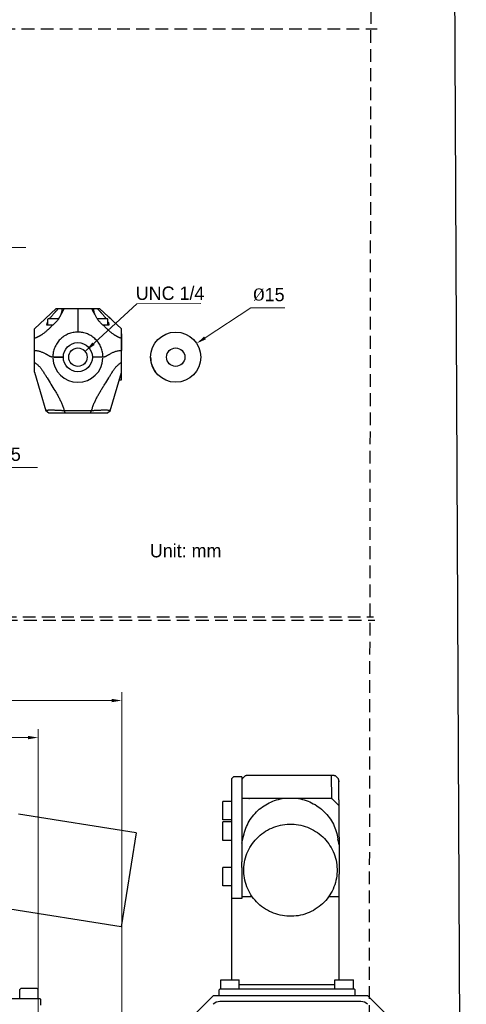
# Model space of a CAD drawing. Header units: millimetres. Extents: x 2329 to 5782, y 1296 to 2780.
# Tile 70 of 123: x 3906 to 4040, y 1722 to 2016. Entities that reach past the tile are written whole.
import ezdxf

# ---------------------------------------------------------------- set-up
doc = ezdxf.new("R2010")
doc.units = ezdxf.units.MM
doc.header["$LTSCALE"] = 0.3
doc.linetypes.add('DASHED', pattern=[19.05, 12.7, -6.35])
doc.layers.add('00-轮廓线', color=7, linetype='Continuous', lineweight=30)
for name, color, linetype in [('00_COMPONENTS', 7, 'Continuous'), ('03_ALL_AXES', 7, 'Continuous'), ('10_ALL_CHAMFER', 7, 'Continuous'), ('50_ALL_DETAILS', 7, 'Continuous'), ('51__DRAFT_DIMS', 7, 'Continuous')]:
    doc.layers.add(name, color=color, linetype=linetype)
doc.styles.add('尺寸值样式', font='兰亭黑 GBK.TTF', dxfattribs={"height": 4})
doc.dimstyles.new('1直线标注', dxfattribs={"dimtxt": 4, "dimasz": 3, "dimexe": 2.5, "dimexo": 0, "dimtad": 1, "dimdec": 1, "dimdsep": 46, "dimtxsty": '尺寸值样式', "dimcen": 0, "dimclrd": 8, "dimclre": 8, "dimclrt": 7, "dimadec": 0, "dimazin": 0, "dimtp": 0.001, "dimtm": 0.001, "dimtfac": 1, "dimtdec": 1, "dimtmove": 0, "dimatfit": 0, "dimldrblk": '_FILLED', "dimfxl": 1, "dimtolj": 1, "dimlwd": 15, "dimlwe": 15, "dimarcsym": 0})
doc.dimstyles.new('ZA', dxfattribs={"dimscale": 0, "dimtxt": 3, "dimasz": 3, "dimexe": 2.5, "dimexo": 0, "dimtad": 1, "dimtoh": 1, "dimdec": 3, "dimlfac": 0.666667, "dimdsep": 46, "dimtxsty": '尺寸值样式', "dimblk": '_FILLED', "dimcen": 0, "dimclrd": 8, "dimclre": 8, "dimclrt": 7, "dimadec": 0, "dimazin": 0, "dimtp": 0.001, "dimtm": 0.001, "dimtfac": 1, "dimtdec": 3, "dimtmove": 0, "dimatfit": 0, "dimldrblk": '_FILLED', "dimfxl": 1, "dimtolj": 1, "dimlwd": 15, "dimlwe": 15, "dimarcsym": 0})
doc.dimstyles.new('ZB', dxfattribs={"dimtxt": 3, "dimasz": 3, "dimexe": 2.5, "dimexo": 0, "dimtad": 1, "dimtoh": 1, "dimdec": 3, "dimdsep": 46, "dimtxsty": '尺寸值样式', "dimblk": '_FILLED', "dimcen": 0, "dimclrd": 8, "dimclre": 8, "dimclrt": 7, "dimadec": 0, "dimazin": 0, "dimtp": 0.001, "dimtm": 0.001, "dimtfac": 1, "dimtdec": 3, "dimtofl": 0, "dimtmove": 0, "dimatfit": 0, "dimldrblk": '_FILLED', "dimfxl": 1, "dimtolj": 1, "dimlwd": 15, "dimlwe": 15, "dimarcsym": 0})

# ---------------------------------------------------------------- blocks, each defined once
blk = doc.blocks.new('_FILLED')
at = {"color": 0, "linetype": 'ByBlock'}
blk.add_solid([(0, 0), (-1, 0.167), (-1, -0.167)], dxfattribs=at)
blk = doc.blocks.new('*D260')
at = {"layer": '51__DRAFT_DIMS', "color": 8, "lineweight": 15}
for p in [(3874.23, 1921.17), (3908.13, 1947.75)]:
    blk.add_line(p, (3885.16, 1947.75), dxfattribs=at)
at = {"layer": 'Defpoints', "color": 0}
for p in [(3873.09, 1918.4), (3871.95, 1915.62)]:
    blk.add_point(p, dxfattribs=at)
at = {"layer": '51__DRAFT_DIMS', "color": 8, "linetype": 'ByBlock', "lineweight": 15, "xscale": 3, "yscale": 3, "zscale": 3, "rotation": 247.6588604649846}
blk.add_blockref('_FILLED', (3873.09, 1918.4), dxfattribs=at)
at = {"layer": '51__DRAFT_DIMS', "color": 7, "insert": (3885.78, 1953.71), "char_height": 4, "attachment_point": 1, "line_spacing_factor": 0.9, "style": '尺寸值样式'}
blk.add_mtext('\\A1;{2-M3{\\fgdt;x}3}', dxfattribs=at)
blk = doc.blocks.new('*D262')
at = {"layer": '51__DRAFT_DIMS', "color": 8, "lineweight": 15}
for p in [(3961.72, 1920.75), (3985.54, 1929.75)]:
    blk.add_line(p, (3975.4, 1929.75), dxfattribs=at)
at = {"layer": 'Defpoints', "color": 0}
for p in [(3959.21, 1919.1), (3946.67, 1910.86)]:
    blk.add_point(p, dxfattribs=at)
at = {"layer": '51__DRAFT_DIMS', "color": 8, "linetype": 'ByBlock', "lineweight": 15, "xscale": 3, "yscale": 3, "zscale": 3, "rotation": 213.311852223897}
blk.add_blockref('_FILLED', (3959.21, 1919.1), dxfattribs=at)
at = {"layer": '51__DRAFT_DIMS', "color": 7, "insert": (3976.03, 1935.7), "char_height": 4, "attachment_point": 1, "line_spacing_factor": 0.9, "style": '尺寸值样式'}
blk.add_mtext('\\A1;{\\A1;\\fCambria|b0|i0|c0|p0;\\H0.9x;\\C256;Ø\\fFZLanTingHei-R-GBK|b0|i0|c134|p2;\\H1.111111x;\\C7;15}', dxfattribs=at)
blk = doc.blocks.new('*D267')
at = {"layer": '51__DRAFT_DIMS', "color": 8, "lineweight": 15}
for p, q in [((3875.49, 1868.66), (3883.77, 1882.02)), ((3911.67, 1882.02), (3883.77, 1882.02)), ((3872.33, 1863.55), (3873.91, 1866.11)), ((3870.75, 1861), (3869.17, 1858.45))]:
    blk.add_line(p, q, dxfattribs=at)
at = {"layer": 'Defpoints', "color": 0}
for p in [(3873.91, 1866.11), (3872.33, 1863.55)]:
    blk.add_point(p, dxfattribs=at)
at = {"layer": '51__DRAFT_DIMS', "color": 8, "linetype": 'ByBlock', "lineweight": 15, "xscale": 3, "yscale": 3, "zscale": 3}
for p, rotation in [((3873.91, 1866.11), 238.2200662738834), ((3872.33, 1863.55), 58.22006627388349)]:
    blk.add_blockref('_FILLED', p, dxfattribs=dict(at, rotation=rotation))
at = {"layer": '51__DRAFT_DIMS', "color": 7, "lineweight": 50, "insert": (3884.39, 1887.98), "char_height": 4, "attachment_point": 1, "line_spacing_factor": 0.9, "style": '尺寸值样式'}
blk.add_mtext('\\A1;{\\C256;2-M\\A1;2\\fgdt|b0|i0|c134|p2;x\\fFZLanTingHei-R-GBK|b0|i0|c134|p2;4.5}', dxfattribs=at)
blk = doc.blocks.new('*D268')
at = {"layer": '51__DRAFT_DIMS', "color": 8, "lineweight": 15}
for p, q in [((3825.33, 1713.4), (3825.33, 1814.85)), ((3936.83, 1713.4), (3936.83, 1814.85)), ((3933.83, 1812.35), (3828.33, 1812.35))]:
    blk.add_line(p, q, dxfattribs=at)
at = {"layer": '51__DRAFT_DIMS', "color": 8}
for points in [[(3828.33, 1812.85), (3828.33, 1811.85), (3825.33, 1812.35)], [(3933.83, 1811.85), (3933.83, 1812.85), (3936.83, 1812.35)]]:
    blk.add_solid(points, dxfattribs=at)
at = {"layer": 'Defpoints', "color": 0}
for p in [(3825.33, 1812.35), (3825.33, 1713.4), (3936.83, 1713.4)]:
    blk.add_point(p, dxfattribs=at)
at = {"layer": '51__DRAFT_DIMS', "color": 7, "insert": (3881.01, 1817.29), "char_height": 4, "attachment_point": 2, "style": '尺寸值样式'}
blk.add_mtext('\\A1;{\\A1;111.5}', dxfattribs=at)
blk = doc.blocks.new('*D273')
at = {"layer": '51__DRAFT_DIMS', "color": 8, "lineweight": 15}
for p, q in [((3850.33, 1688.89), (3850.33, 1803.78)), ((3853.33, 1801.28), (3908.83, 1801.28)), ((3911.83, 1688.89), (3911.83, 1803.78))]:
    blk.add_line(p, q, dxfattribs=at)
at = {"layer": '51__DRAFT_DIMS', "color": 8}
for points in [[(3853.33, 1801.78), (3853.33, 1800.78), (3850.33, 1801.28)], [(3908.83, 1800.78), (3908.83, 1801.78), (3911.83, 1801.28)]]:
    blk.add_solid(points, dxfattribs=at)
at = {"layer": 'Defpoints', "color": 0}
for p in [(3911.83, 1801.28), (3850.33, 1688.89), (3911.83, 1688.89)]:
    blk.add_point(p, dxfattribs=at)
at = {"layer": '51__DRAFT_DIMS', "color": 7, "insert": (3885.19, 1806.22), "char_height": 4, "attachment_point": 2, "style": '尺寸值样式'}
blk.add_mtext('\\A1;{\\A1;61.5}', dxfattribs=at)

msp = doc.modelspace()

# ---------------------------------------------------------------- linework, layer by layer
at = {"linetype": 'DASHED'}
for p, q in [((3701.13848, 2012.98375), (4013.13084, 2013.15351)), ((3701.51138, 1837.40785), (4012.11111, 1837.41879)), ((3701.83725, 1836.36623), (4012.43698, 1836.37718))]:
    msp.add_line(p, q, dxfattribs=at)
at = {"lineweight": 30}
for p, q in [((3999.63825, 1783.112), (3999.53025, 1789.94359)), ((3941.11699, 1772.84654), (3905.94279, 1778.41759)), ((3941.11699, 1772.84654), (3936.65896, 1744.69966)), ((3936.65896, 1744.69966), (3901.48476, 1750.27071))]:
    msp.add_line(p, q, dxfattribs=at)
at = {"linetype": 'DASHED'}
msp.add_lwpolyline([(3392.22792, 2740.6785), (4012.40702, 2744.27705), (4010.14051, 1329.65415), (3389.9614, 1326.05559)], close=True, dxfattribs=at)
at = {"layer": '00-轮廓线'}
msp.add_lwpolyline([(2748.71268, 2771.8538), (4032.71305, 2779.57929), (4039.83456, 1296.37358), (2746.31737, 1296.51209)], close=True, dxfattribs=at)
at = {"layer": '00_COMPONENTS', "color": 7}
for p, q in [((3910.69909, 1923.48505), (3917.19896, 1929.51493)), ((3917.19896, 1929.51493), (3930.20017, 1929.51493)), ((3923.69999, 1929.51493), (3923.70016, 1922.48491)), ((3923.69999, 1929.51493), (3923.70004, 1927.94351)), ((3930.20017, 1929.51493), (3936.68967, 1923.49466)), ((3914.89648, 1926.51493), (3914.69648, 1926.31493)), ((3914.69648, 1924.71493), (3914.69648, 1926.31493)), ((3914.89648, 1924.51493), (3914.69648, 1924.71493)), ((3914.89653, 1926.51493), (3917.95985, 1926.51493)), ((3929.43762, 1926.51493), (3932.49643, 1926.51493)), ((3932.49648, 1926.51493), (3932.69648, 1926.31493)), ((3932.49648, 1924.51493), (3932.69648, 1924.71493)), ((3932.69648, 1924.71493), (3932.69648, 1926.31493)), ((3933.50847, 1926.44638), (3933.04658, 1926.87435)), ((3933.93367, 1926.05162), (3933.50847, 1926.44638)), ((3910.69648, 1916.94821), (3910.69648, 1921.99538)), ((3910.69648, 1921.99538), (3910.69935, 1921.99538)), ((3910.69966, 1910.48135), (3910.6993, 1923.48493)), ((3916.11445, 1924.51493), (3914.4522, 1924.51493)), ((3932.94011, 1924.51493), (3931.28853, 1924.51493)), ((3936.68956, 1908.24537), (3936.68956, 1923.49454)), ((3936.69648, 1921.99538), (3936.68956, 1921.99538)), ((3936.69648, 1921.99538), (3936.69648, 1916.94821)), ((3910.69648, 1919.75812), (3910.69942, 1919.75812)), ((3936.69648, 1919.75812), (3936.68956, 1919.75812)), ((3919.35018, 1914.98246), (3916.20017, 1914.98262)), ((3916.50967, 1914.98261), (3916.51499, 1914.98236)), ((3916.51499, 1914.98236), (3919.35018, 1914.98246)), ((3931.20018, 1914.9829), (3928.05018, 1914.98278)), ((3910.69954, 1910.48103), (3910.69966, 1910.48135)), ((3910.69989, 1910.48125), (3914.0874, 1898.98722)), ((3933.31173, 1898.98724), (3936.68883, 1910.44594)), ((3936.04028, 1908.24537), (3936.68956, 1908.24537)), ((3915.04661, 1898.26992), (3914.0874, 1898.98722)), ((3932.35252, 1898.26994), (3915.04661, 1898.26992)), ((3920.01295, 1898.26993), (3919.59431, 1898.96711)), ((3927.38977, 1898.26994), (3927.80856, 1898.96771)), ((3932.35252, 1898.26994), (3933.31173, 1898.98724))]:
    msp.add_line(p, q, dxfattribs=at)
at = {"layer": '00_COMPONENTS', "lineweight": 30}
for p, q in [((3969.75457, 1789.06168), (3970.25457, 1789.56168)), ((3972.75457, 1789.56168), (3970.25457, 1789.56168)), ((3972.75457, 1789.56133), (3972.75457, 1764.14855)), ((3972.87085, 1789.01577), (3973.57182, 1789.70811)), ((3973.57182, 1789.70811), (3973.57158, 1789.70787)), ((3974.80547, 1789.93941), (3974.80115, 1789.94283)), ((3979.87921, 1789.94485), (3978.81895, 1789.94481)), ((3997.40585, 1789.94485), (3979.87921, 1789.94485)), ((4000.83755, 1789.70789), (4000.7966, 1789.74437)), ((4000.83732, 1789.70811), (4001.53829, 1789.01577)), ((4000.83756, 1789.70787), (4000.83732, 1789.70811)), ((3969.75457, 1728.88352), (3969.75457, 1789.06139)), ((4001.70378, 1788.37762), (4001.68595, 1788.68956)), ((4001.75768, 1782.72062), (4001.70143, 1788.35226)), ((4001.70457, 1788.34982), (4001.70348, 1788.37761)), ((4001.70457, 1788.34982), (4001.70457, 1788.03817)), ((3969.75457, 1782.21582), (3967.05457, 1782.21582)), ((3967.05457, 1776.71582), (3967.05457, 1782.21582)), ((3972.75457, 1783.12153), (3985.39866, 1783.12153)), ((3989.11048, 1783.12153), (3999.3418, 1783.12153)), ((4001.76049, 1781.02634), (3999.64954, 1783.11131)), ((4001.75768, 1782.72062), (4001.79457, 1760.49691)), ((3969.75457, 1776.71582), (3967.05457, 1776.71582)), ((3969.75457, 1776.04644), (3967.05457, 1776.04644)), ((3967.05457, 1770.54644), (3967.05457, 1776.04644)), ((3969.75457, 1770.54644), (3967.05457, 1770.54644)), ((3972.75466, 1762.4043), (3972.75466, 1764.14855)), ((3969.75457, 1762.46206), (3967.05457, 1762.46206)), ((3967.05457, 1756.96206), (3967.05457, 1762.46206)), ((3972.75457, 1762.4043), (3972.75457, 1753.20452)), ((4001.79457, 1728.88352), (4001.79457, 1760.49691)), ((3969.75457, 1756.96206), (3967.05457, 1756.96206)), ((3972.75457, 1753.20452), (3969.75457, 1753.20452)), ((3975.84377, 1753.70521), (3972.75457, 1753.70521)), ((4001.79457, 1753.70521), (3998.66533, 1753.70521)), ((3966.45457, 1728.88352), (3971.95457, 1728.88352)), ((3966.45457, 1726.18352), (3966.45457, 1728.88352)), ((3971.95457, 1726.18352), (3971.95457, 1728.88352)), ((4000.55457, 1728.88352), (4006.05457, 1728.88352)), ((4000.55457, 1726.18352), (4000.55457, 1728.88352)), ((4006.05457, 1726.18352), (4006.05457, 1728.88352)), ((3906.59593, 1726.31811), (3906.29593, 1726.01811)), ((3906.29593, 1723.31811), (3906.29593, 1726.01811)), ((3911.49593, 1726.31811), (3906.59593, 1726.31811)), ((3911.49593, 1726.31811), (3911.79593, 1726.01811)), ((3911.79593, 1723.31811), (3911.79593, 1726.01811)), ((3966.20457, 1726.18352), (3965.90457, 1725.88352)), ((3965.90457, 1724.18352), (3965.90457, 1725.88352)), ((3966.20457, 1726.18352), (4006.30457, 1726.18352)), ((3971.95457, 1727.43352), (4000.55457, 1727.43352)), ((4006.30457, 1726.18352), (4006.60457, 1725.88352)), ((4006.60457, 1724.18352), (4006.60457, 1725.88352)), ((3835.78852, 1723.31811), (3912.30334, 1723.31811)), ((3912.60334, 1723.01811), (3912.30334, 1723.31811)), ((3912.60334, 1721.31811), (3912.60334, 1723.01811)), ((3958.25457, 1718.18352), (3964.25457, 1724.18352)), ((3964.25457, 1724.18352), (4010.25457, 1724.18352)), ((4008.33741, 1722.38352), (3966.17173, 1722.38352)), ((4010.25457, 1724.18352), (4016.25457, 1718.18352))]:
    msp.add_line(p, q, dxfattribs=at)
at = {"layer": '00_COMPONENTS', "color": 7}
for points in [[(3913.2378, 1925.84019), (3913.22311, 1925.82657), (3913.19622, 1925.80161)], [(3914.14028, 1926.67764), (3914.00169, 1926.54926), (3913.97868, 1926.52794), (3913.26983, 1925.86992)], [(3933.023, 1926.89622), (3932.99933, 1926.91817), (3932.97604, 1926.93977), (3932.95327, 1926.96089), (3932.91025, 1927.0008)]]:
    msp.add_lwpolyline(points, dxfattribs=at)
at = {"layer": '00_COMPONENTS', "lineweight": 30}
for points in [[(3973.72153, 1789.81254), (3973.6671, 1789.78286), (3973.61394, 1789.74549), (3973.57159, 1789.70789)], [(3973.82691, 1789.85226), (3973.77501, 1789.83514), (3973.72153, 1789.81254)], [(3974.05356, 1789.8961), (3973.99157, 1789.88722), (3973.9339, 1789.87733), (3973.87925, 1789.86589), (3973.82691, 1789.85226)], [(3974.80113, 1789.94283), (3974.7252, 1789.94143), (3974.62347, 1789.93848), (3974.52734, 1789.93458), (3974.43666, 1789.92988), (3974.35057, 1789.92446), (3974.26893, 1789.91834), (3974.19229, 1789.91159), (3974.12057, 1789.9042), (3974.05356, 1789.8961)], [(3978.81895, 1789.94481), (3977.78655, 1789.94491), (3977.28765, 1789.94494), (3976.80292, 1789.94477), (3976.33227, 1789.94452), (3975.88138, 1789.94473), (3975.45182, 1789.94555), (3975.04189, 1789.945), (3974.80115, 1789.94283)], [(3999.60785, 1789.94284), (3999.45266, 1789.94435), (3999.12816, 1789.94506), (3998.79742, 1789.94475), (3998.46002, 1789.94474), (3998.11541, 1789.94486), (3997.40585, 1789.94485)], [(4000.29343, 1789.90366), (4000.22236, 1789.91106), (4000.14639, 1789.91783), (4000.06545, 1789.92398), (3999.98009, 1789.92944), (3999.89016, 1789.93418), (3999.7948, 1789.93815), (3999.69385, 1789.9412), (3999.60789, 1789.94284)], [(4000.42122, 1789.88665), (4000.35981, 1789.89554), (4000.29343, 1789.90366)], [(4000.68951, 1789.81163), (4000.63627, 1789.83434), (4000.58461, 1789.85155), (4000.53261, 1789.86525), (4000.47838, 1789.87673), (4000.42122, 1789.88665)], [(4000.7966, 1789.74437), (4000.7437, 1789.78183), (4000.68951, 1789.81163)], [(3972.77449, 1788.8825), (3972.76391, 1788.85977), (3972.75469, 1788.83703), (3972.75457, 1788.8367)], [(3972.79981, 1788.92753), (3972.78643, 1788.90511), (3972.77449, 1788.8825)], [(3972.87085, 1789.01578), (3972.86742, 1789.01235), (3972.84839, 1788.99209), (3972.83078, 1788.97112), (3972.81459, 1788.94958), (3972.79981, 1788.92753)], [(4001.6356, 1788.88058), (4001.62469, 1788.90155), (4001.61256, 1788.92235), (4001.59935, 1788.94269), (4001.5851, 1788.96245), (4001.56979, 1788.98163), (4001.5534, 1789.00019), (4001.53829, 1789.01577)], [(4001.66771, 1788.79686), (4001.66135, 1788.81755), (4001.65392, 1788.83844), (4001.64533, 1788.85952), (4001.6356, 1788.88058)], [(4001.68595, 1788.68956), (4001.68502, 1788.70193), (4001.68336, 1788.71814), (4001.68077, 1788.73714), (4001.67731, 1788.75679), (4001.67302, 1788.77649), (4001.66771, 1788.79686)]]:
    msp.add_lwpolyline(points, dxfattribs=at)
at = {"layer": '00_COMPONENTS', "color": 7}
for radius in [4.35, 2.75]:
    msp.add_circle((3923.70018, 1914.98262), radius, dxfattribs=at)
for centre, radius, start, end in [((3916.47403, 1929.42043), 2.47245, 359.9304173, 2.1904006), ((3931.04099, 1929.42632), 2.59451, 178.0428997, 180.019355), ((3923.70032, 1914.9849), 7.5, 182.3074832, 357.6926609)]:
    msp.add_arc(centre, radius, start, end, dxfattribs=at)
at = {"layer": '00_COMPONENTS', "lineweight": 30}
for centre, radius, start, end in [((4001.21561, 1788.34936), 0.48897, 3.3138417, 7.8582796), ((3991.14245, 1767.94045), 10.72044, 7.1292596, 16.3188181)]:
    msp.add_arc(centre, radius, start, end, dxfattribs=at)
for centre, major_axis in [((3967.3433, 1716.72667), (2.25573, -5.44581)), ((4007.16584, 1716.72667), (-2.25573, -5.44581))]:
    msp.add_ellipse(centre, major_axis=major_axis, ratio=0.678598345, start_param=2.86757845, end_param=3.415606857, dxfattribs=at)
at = {"layer": '00_COMPONENTS', "color": 7}
for points, knots in [([(3915.27588, 1926.51491), (3915.36695, 1926.64311), (3915.55844, 1926.89966), (3915.86346, 1927.2792), (3916.1867, 1927.65934), (3916.46647, 1927.97432), (3916.69489, 1928.22557), (3916.83894, 1928.38207), (3916.95455, 1928.50669), (3917.06987, 1928.63061), (3917.18432, 1928.75463), (3917.29717, 1928.87924), (3917.40815, 1929.00332), (3917.54497, 1929.15724), (3917.70797, 1929.33856), (3917.81708, 1929.45706), (3917.87176, 1929.51493)], [0, 0, 0, 0, 0.118844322, 0.241855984, 0.367928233, 0.495905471, 0.560225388, 0.624545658, 0.656650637, 0.68868865, 0.752475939, 0.78418399, 0.815739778, 0.878281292, 0.939826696, 1, 1, 1, 1]), ([(3918.94648, 1929.41743), (3918.94648, 1929.3456), (3918.94116, 1929.19914), (3918.92156, 1928.97765), (3918.89024, 1928.75267), (3918.83256, 1928.45006), (3918.75085, 1928.14889), (3918.64871, 1927.85039), (3918.59068, 1927.70129), (3918.55982, 1927.62689)], [0, 0, 0, 0, 0.116925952, 0.238376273, 0.361834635, 0.486518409, 0.739656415, 0.868890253, 1, 1, 1, 1]), ([(3919.5172, 1929.51452), (3919.4828, 1929.43468), (3919.41399, 1929.27386), (3919.30937, 1929.03245), (3919.20024, 1928.79155), (3919.0836, 1928.55376), (3918.96136, 1928.31849), (3918.83414, 1928.0853), (3918.70054, 1927.85494), (3918.6077, 1927.70331), (3918.56048, 1927.62785)], [0, 0, 0, 0, 0.123144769, 0.247755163, 0.372670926, 0.497700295, 0.622848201, 0.748191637, 0.873912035, 1, 1, 1, 1]), ([(3928.82791, 1927.64629), (3928.78123, 1927.72105), (3928.68953, 1927.87129), (3928.55769, 1928.09957), (3928.45299, 1928.29218), (3928.37168, 1928.44724), (3928.29192, 1928.60289), (3928.19575, 1928.79907), (3928.08802, 1929.03769), (3927.98465, 1929.27676), (3927.91649, 1929.43594), (3927.88238, 1929.51497)], [0, 0, 0, 0, 0.126096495, 0.251798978, 0.377125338, 0.439721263, 0.502297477, 0.627356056, 0.752256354, 0.876843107, 1, 1, 1, 1]), ([(3928.8284, 1927.64505), (3928.7679, 1927.79191), (3928.6603, 1928.08671), (3928.55894, 1928.46352), (3928.50203, 1928.7645), (3928.47111, 1928.98825), (3928.45175, 1929.20848), (3928.44648, 1929.35406), (3928.44648, 1929.42544)], [0, 0, 0, 0, 0.260123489, 0.513309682, 0.638059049, 0.761590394, 0.88308667, 1, 1, 1, 1]), ([(3931.28853, 1924.51493), (3931.21975, 1924.56735), (3931.08397, 1924.67603), (3930.8199, 1924.90482), (3930.50392, 1925.20753), (3930.14796, 1925.58903), (3929.8182, 1925.98351), (3929.51807, 1926.38752), (3929.2507, 1926.79905), (3929.01876, 1927.21663), (3928.88734, 1927.50197), (3928.8284, 1927.64505)], [0, 0, 0, 0, 0.064511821, 0.129689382, 0.260604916, 0.390706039, 0.518745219, 0.643955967, 0.76593152, 0.884567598, 1, 1, 1, 1]), ([(3929.52936, 1929.51493), (3929.58399, 1929.45692), (3929.69298, 1929.33822), (3929.85585, 1929.15667), (3929.99255, 1929.00262), (3930.10342, 1928.87846), (3930.21616, 1928.75381), (3930.33049, 1928.62977), (3930.44568, 1928.50583), (3930.56115, 1928.38121), (3930.705, 1928.22472), (3930.93309, 1927.97353), (3931.21241, 1927.65866), (3931.53507, 1927.27871), (3931.83947, 1926.8994), (3932.03052, 1926.64302), (3932.12137, 1926.51491)], [0, 0, 0, 0, 0.060254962, 0.12185748, 0.184439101, 0.216009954, 0.247730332, 0.311534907, 0.343578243, 0.375686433, 0.440007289, 0.504320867, 0.632267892, 0.758290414, 0.881235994, 1, 1, 1, 1]), ([(3914.44648, 1924.62773), (3914.44648, 1924.69983), (3914.45993, 1924.8497), (3914.51118, 1925.07739), (3914.59078, 1925.31396), (3914.65877, 1925.47167), (3914.69637, 1925.55169)], [0, 0, 0, 0, 0.224361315, 0.466078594, 0.724867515, 1, 1, 1, 1]), ([(3918.55982, 1927.62689), (3918.53052, 1927.55627), (3918.4689, 1927.41518), (3918.3674, 1927.20602), (3918.25659, 1926.99805), (3918.09585, 1926.72052), (3917.87258, 1926.3775), (3917.57423, 1925.97603), (3917.24664, 1925.58394), (3916.89318, 1925.20461), (3916.57953, 1924.90345), (3916.31744, 1924.67558), (3916.1827, 1924.56723), (3916.11445, 1924.51493)], [0, 0, 0, 0, 0.057378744, 0.11551364, 0.174435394, 0.234185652, 0.356162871, 0.4813545, 0.609355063, 0.739408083, 0.870288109, 0.935465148, 1, 1, 1, 1]), ([(3932.69661, 1925.55757), (3932.73421, 1925.47756), (3932.80218, 1925.31985), (3932.88178, 1925.08331), (3932.93303, 1924.85565), (3932.94648, 1924.7058), (3932.94648, 1924.63372)], [0, 0, 0, 0, 0.275143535, 0.533938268, 0.775653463, 1, 1, 1, 1]), ([(3916.07946, 1924.51493), (3915.88342, 1924.30603), (3915.58477, 1923.99706), (3915.17758, 1923.59474), (3914.86823, 1923.2987), (3914.55469, 1923.0094), (3914.23734, 1922.72721), (3913.96855, 1922.49902), (3913.75094, 1922.32131), (3913.53218, 1922.14718), (3913.255, 1921.93606), (3912.97091, 1921.73542), (3912.7398, 1921.58173), (3912.56435, 1921.47024), (3912.38637, 1921.36301), (3912.20586, 1921.26021), (3912.02314, 1921.16145), (3911.83852, 1921.06644), (3911.65215, 1920.97521), (3911.46416, 1920.88787), (3911.27473, 1920.80419), (3911.02075, 1920.69689), (3910.82845, 1920.62092), (3910.69928, 1920.57314)], [0, 0, 0, 0, 0.127604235, 0.191364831, 0.254961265, 0.318313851, 0.381376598, 0.444104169, 0.475346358, 0.506517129, 0.568642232, 0.630514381, 0.661396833, 0.692256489, 0.723100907, 0.753939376, 0.784776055, 0.815608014, 0.846419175, 0.877192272, 0.907932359, 0.938657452, 1, 1, 1, 1]), ([(3914.4522, 1924.51493), (3914.45123, 1924.52414), (3914.44782, 1924.56165), (3914.44648, 1924.59934), (3914.44648, 1924.62773)], [0, 0, 0, 0, 0.246000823, 1, 1, 1, 1]), ([(3923.69999, 1922.48495), (3923.45469, 1922.48493), (3922.96404, 1922.46084), (3922.23531, 1922.35275), (3921.52054, 1922.1738), (3920.8259, 1921.92535), (3920.15882, 1921.60984), (3919.52591, 1921.23037), (3918.93369, 1920.791), (3918.38744, 1920.29573), (3917.89236, 1919.74926), (3917.45323, 1919.15687), (3917.07427, 1918.52424), (3916.75916, 1917.85748), (3916.51094, 1917.16305), (3916.36182, 1916.56671), (3916.28848, 1916.14321), (3916.25563, 1915.89993), (3916.23539, 1915.71726), (3916.2195, 1915.53382), (3916.20836, 1915.34875), (3916.20199, 1915.16473), (3916.20038, 1915.04243), (3916.2003, 1914.98262)], [0, 0, 0, 0, 0.062476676, 0.124880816, 0.18734824, 0.24983898, 0.312478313, 0.374993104, 0.437491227, 0.499990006, 0.562491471, 0.624996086, 0.687503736, 0.750013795, 0.812524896, 0.875034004, 0.906303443, 0.921955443, 0.937553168, 0.953108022, 0.968848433, 0.984768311, 1, 1, 1, 1]), ([(3931.20031, 1914.9829), (3931.20022, 1915.04281), (3931.19858, 1915.1654), (3931.19221, 1915.34973), (3931.18104, 1915.5349), (3931.16513, 1915.71814), (3931.14491, 1915.90047), (3931.1121, 1916.14335), (3931.03885, 1916.56642), (3930.88987, 1917.16238), (3930.64165, 1917.85709), (3930.32635, 1918.5243), (3929.94707, 1919.15735), (3929.50787, 1919.74972), (3929.01275, 1920.29614), (3928.46643, 1920.7914), (3927.87415, 1921.23073), (3927.24162, 1921.60989), (3926.57494, 1921.92521), (3925.88054, 1922.17364), (3925.16512, 1922.35278), (3924.43598, 1922.46084), (3923.9451, 1922.48493), (3923.69999, 1922.48491)], [0, 0, 0, 0, 0.015258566, 0.031223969, 0.046970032, 0.062499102, 0.078064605, 0.09368698, 0.124914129, 0.187379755, 0.249869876, 0.312508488, 0.375023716, 0.437521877, 0.500020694, 0.562522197, 0.625026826, 0.687534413, 0.75004424, 0.812555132, 0.875065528, 0.937573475, 1, 1, 1, 1]), ([(3936.6896, 1920.57753), (3936.56066, 1920.6252), (3936.36876, 1920.70119), (3936.11535, 1920.80856), (3935.92635, 1920.89229), (3935.73879, 1920.97965), (3935.55284, 1921.07086), (3935.36863, 1921.16584), (3935.18633, 1921.26456), (3935.00624, 1921.3673), (3934.82867, 1921.47448), (3934.65363, 1921.58591), (3934.4231, 1921.73963), (3934.1399, 1921.94053), (3933.69584, 1922.27906), (3933.26398, 1922.63749), (3932.84274, 1923.01209), (3932.52981, 1923.30089), (3932.22102, 1923.59637), (3931.81463, 1923.998), (3931.51657, 1924.30644), (3931.32087, 1924.51493)], [0, 0, 0, 0, 0.061344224, 0.09207093, 0.122811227, 0.153584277, 0.184395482, 0.215226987, 0.24606239, 0.276899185, 0.307742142, 0.338601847, 0.369487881, 0.431376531, 0.493504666, 0.618629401, 0.68169042, 0.745042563, 0.808638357, 0.872398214, 1, 1, 1, 1]), ([(3932.94648, 1924.63372), (3932.94648, 1924.62363), (3932.94597, 1924.58397), (3932.94339, 1924.54432), (3932.94011, 1924.51493)], [0, 0, 0, 0, 0.254344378, 1, 1, 1, 1]), ([(3916.20017, 1914.98235), (3916.12963, 1914.98562), (3915.98255, 1914.99769), (3915.79671, 1915.03063), (3915.64149, 1915.07215), (3915.51947, 1915.11344), (3915.39498, 1915.16543), (3915.26794, 1915.22693), (3915.1383, 1915.29686), (3915.00598, 1915.37397), (3914.87053, 1915.45654), (3914.73143, 1915.54288), (3914.58821, 1915.63161), (3914.44061, 1915.72198), (3914.28827, 1915.81318), (3914.0757, 1915.93648), (3913.79612, 1916.08958), (3913.44045, 1916.26554), (3913.05757, 1916.4298), (3912.64526, 1916.57664), (3912.20208, 1916.70087), (3911.72808, 1916.80079), (3911.22399, 1916.87674), (3910.87731, 1916.91187), (3910.69937, 1916.92644)], [0, 0, 0, 0, 0.035856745, 0.074841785, 0.095634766, 0.117387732, 0.140196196, 0.164085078, 0.189024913, 0.214962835, 0.241835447, 0.269563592, 0.298085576, 0.32738003, 0.357431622, 0.388235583, 0.452146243, 0.519235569, 0.589634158, 0.663556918, 0.741293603, 0.823140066, 0.909353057, 1, 1, 1, 1]), ([(3936.68951, 1916.92647), (3936.51206, 1916.91179), (3936.16629, 1916.87635), (3935.66352, 1916.80001), (3935.1907, 1916.6998), (3934.74861, 1916.57528), (3934.33731, 1916.42827), (3933.95531, 1916.26406), (3933.6004, 1916.08826), (3933.26965, 1915.90681), (3933.00878, 1915.75283), (3932.80991, 1915.63078), (3932.62223, 1915.51405), (3932.43992, 1915.40107), (3932.26069, 1915.29662), (3932.13139, 1915.22654), (3932.00468, 1915.16503), (3931.88014, 1915.11402), (3931.7583, 1915.073), (3931.60335, 1915.03117), (3931.41767, 1914.99798), (3931.27068, 1914.98617), (3931.20018, 1914.9829)], [0, 0, 0, 0, 0.090580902, 0.176750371, 0.258577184, 0.336296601, 0.410211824, 0.480608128, 0.547695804, 0.611619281, 0.672477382, 0.701781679, 0.730316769, 0.784914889, 0.810879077, 0.835837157, 0.8597152, 0.882495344, 0.904251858, 0.925066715, 0.964099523, 1, 1, 1, 1]), ([(3910.69974, 1913.38139), (3910.83999, 1913.30065), (3911.11229, 1913.12351), (3911.50169, 1912.83096), (3911.87188, 1912.51377), (3912.21548, 1912.16765), (3912.52919, 1911.79215), (3912.92555, 1911.26119), (3913.39509, 1910.55646), (3913.94342, 1909.67395), (3914.69226, 1908.4445), (3915.65838, 1906.87722), (3916.64847, 1905.30526), (3917.41172, 1904.02183), (3917.8639, 1903.20884), (3918.20051, 1902.54852), (3918.44385, 1902.05143), (3918.67857, 1901.55193), (3918.89799, 1901.04704), (3919.1006, 1900.53643), (3919.28715, 1900.02054), (3919.45138, 1899.49745), (3919.5458, 1899.14454), (3919.59112, 1898.96761)], [0, 0, 0, 0, 0.028332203, 0.056784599, 0.085227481, 0.113604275, 0.142059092, 0.170814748, 0.229573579, 0.29023638, 0.352715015, 0.481595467, 0.612569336, 0.677939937, 0.743002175, 0.775388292, 0.807686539, 0.839895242, 0.872002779, 0.904047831, 0.936055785, 0.968023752, 1, 1, 1, 1]), ([(3927.80866, 1898.96772), (3927.85392, 1899.14451), (3927.948, 1899.49718), (3928.11168, 1900.01995), (3928.29799, 1900.53547), (3928.50114, 1901.04543), (3928.72084, 1901.54969), (3928.95417, 1902.04933), (3929.19748, 1902.54594), (3929.45026, 1903.03964), (3929.71388, 1903.52945), (3930.08051, 1904.17734), (3930.55726, 1904.9795), (3931.1468, 1905.9325), (3931.93417, 1907.18942), (3932.70345, 1908.43713), (3933.45201, 1909.66572), (3933.99993, 1910.54786), (3934.46877, 1911.25252), (3934.8645, 1911.78347), (3935.17731, 1912.15924), (3935.51989, 1912.50585), (3935.88923, 1912.82337), (3936.27786, 1913.11634), (3936.5499, 1913.2933), (3936.68962, 1913.37475)], [0, 0, 0, 0, 0.031972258, 0.063936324, 0.095940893, 0.127985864, 0.160095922, 0.192293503, 0.224589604, 0.25698027, 0.28946254, 0.322035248, 0.387399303, 0.45293325, 0.518364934, 0.64725116, 0.709739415, 0.77041851, 0.829192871, 0.85794823, 0.886404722, 0.914780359, 0.94321983, 0.971665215, 1, 1, 1, 1]), ([(3919.59431, 1898.96711), (3919.22562, 1898.97362), (3918.50166, 1899.00515), (3917.6094, 1899.0584), (3916.92563, 1899.09085), (3916.44986, 1899.10712), (3916.00988, 1899.11624), (3915.61012, 1899.11822), (3915.25344, 1899.11338), (3914.94191, 1899.10194), (3914.67787, 1899.0849), (3914.4888, 1899.06543), (3914.36311, 1899.04765), (3914.28788, 1899.03516), (3914.22533, 1899.02316), (3914.17531, 1899.01212), (3914.1413, 1899.00359), (3914.12014, 1898.99765), (3914.10833, 1898.99426), (3914.09968, 1898.99129), (3914.09271, 1898.98955), (3914.09015, 1898.98762), (3914.08731, 1898.98765), (3914.0874, 1898.98722)], [0, 0, 0, 0, 0.200409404, 0.393740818, 0.485820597, 0.572438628, 0.652458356, 0.724988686, 0.789696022, 0.846313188, 0.894399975, 0.933477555, 0.949573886, 0.963385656, 0.974919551, 0.984182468, 0.991230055, 0.993952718, 0.99615658, 0.997852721, 0.999051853, 0.999764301, 1, 1, 1, 1]), ([(3927.80866, 1898.96772), (3927.14344, 1898.95518), (3925.77389, 1898.93901), (3923.7, 1898.93144), (3921.62603, 1898.93901), (3920.25642, 1898.9551), (3919.59112, 1898.96761)], [0, 0, 0, 0, 0.242885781, 0.499989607, 0.757087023, 1, 1, 1, 1]), ([(3933.31173, 1898.98724), (3933.31183, 1898.9877), (3933.30878, 1898.98765), (3933.30606, 1898.9897), (3933.29865, 1898.99153), (3933.2895, 1898.99464), (3933.27708, 1898.99819), (3933.25496, 1899.00436), (3933.21969, 1899.01314), (3933.16812, 1899.02439), (3933.10408, 1899.03648), (3933.02748, 1899.04897), (3932.90031, 1899.0666), (3932.70988, 1899.08583), (3932.44455, 1899.10259), (3932.1319, 1899.11372), (3931.77391, 1899.11828), (3931.3725, 1899.11602), (3930.93026, 1899.10662), (3930.45108, 1899.08996), (3929.76437, 1899.05704), (3928.87947, 1899.00403), (3928.16457, 1898.97347), (3927.80518, 1898.96712)], [0, 0, 0, 0, 0.000252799, 0.001013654, 0.002288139, 0.004082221, 0.006402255, 0.009254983, 0.016587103, 0.026139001, 0.037945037, 0.052005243, 0.068319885, 0.107718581, 0.156000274, 0.212795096, 0.277744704, 0.350577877, 0.43096553, 0.518158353, 0.611171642, 0.804629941, 1, 1, 1, 1])]:
    msp.add_open_spline(points, degree=3, knots=knots, dxfattribs=at)
at = {"layer": '00_COMPONENTS', "lineweight": 30}
for points, knots in [([(3972.75457, 1769.74953), (3973.14638, 1771.53803), (3973.46091, 1773.07283), (3974.58842, 1775.9889), (3976.89568, 1779.22886), (3980.13943, 1781.54062), (3983.07037, 1782.69006), (3984.6179, 1783.02057), (3985.39866, 1783.12153)], [0, 0, 0, 0, 0.124497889, 0.249154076, 0.498216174, 0.748282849, 0.874081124, 1, 1, 1, 1]), ([(3985.39866, 1783.12153), (3986.01634, 1783.16146), (3987.25457, 1783.20311), (3988.4928, 1783.16146), (3989.11048, 1783.12153)], [0, 0, 0, 0, 0.49999945, 1, 1, 1, 1]), ([(3989.11048, 1783.12153), (3989.88336, 1783.02159), (3991.4151, 1782.69599), (3993.60001, 1781.84462), (3995.61584, 1780.65228), (3997.40797, 1779.15137), (3998.92835, 1777.38161), (4000.13653, 1775.39033), (4000.99943, 1773.23148), (4001.32974, 1771.71658), (4001.43099, 1770.9527)], [0, 0, 0, 0, 0.125696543, 0.251274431, 0.37663424, 0.501762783, 0.62663877, 0.751268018, 0.875714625, 1, 1, 1, 1]), ([(3984.83218, 1748.06219), (3983.9349, 1748.21845), (3982.16739, 1748.70624), (3979.71367, 1749.93419), (3977.54815, 1751.61176), (3975.75557, 1753.67473), (3974.40466, 1756.04394), (3973.54771, 1758.62834), (3973.21794, 1761.32845), (3973.42812, 1764.04023), (3974.17005, 1766.65918), (3975.41504, 1769.08443), (3977.11496, 1771.22274), (3979.20418, 1772.99209), (3981.60223, 1774.32475), (3984.21729, 1775.16964), (3986.94774, 1775.49496), (3988.77895, 1775.35644), (3989.67696, 1775.20005)], [0, 0, 0, 0, 0.062832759, 0.125559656, 0.188152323, 0.250594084, 0.312893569, 0.375081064, 0.437204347, 0.499321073, 0.561489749, 0.623760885, 0.686169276, 0.748728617, 0.811429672, 0.874241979, 0.937115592, 1, 1, 1, 1]), ([(3989.67696, 1775.20005), (3990.57423, 1775.04378), (3992.34174, 1774.55599), (3994.79547, 1773.32805), (3996.96098, 1771.65048), (3998.75357, 1769.58751), (4000.10448, 1767.2183), (4000.96142, 1764.6339), (4001.29119, 1761.93378), (4001.08101, 1759.222), (4000.33909, 1756.60306), (3999.0941, 1754.1778), (3997.39418, 1752.0395), (3995.30495, 1750.27015), (3992.90691, 1748.93748), (3990.29185, 1748.09259), (3987.5614, 1747.76727), (3985.73019, 1747.90579), (3984.83218, 1748.06219)], [0, 0, 0, 0, 0.062832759, 0.125559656, 0.188152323, 0.250594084, 0.312893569, 0.375081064, 0.437204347, 0.499321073, 0.561489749, 0.623760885, 0.686169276, 0.748728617, 0.811429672, 0.874241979, 0.937115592, 1, 1, 1, 1]), ([(4000.3821, 1726.18352), (4000.39541, 1726.18352), (4000.45323, 1726.1855), (4000.51065, 1726.19415), (4000.5543, 1726.2028)], [0, 0, 0, 0, 0.230198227, 1, 1, 1, 1])]:
    msp.add_open_spline(points, degree=3, knots=knots, dxfattribs=at)
for points in [[(3974.83498, 1783.11143), (3974.93738, 1783.11776), (3975.04001, 1783.12153), (3975.1426, 1783.12153)], [(3999.3418, 1783.12153), (3999.44443, 1783.12153), (3999.5471, 1783.11771), (3999.64954, 1783.11131)], [(3971.95331, 1726.20313), (3971.9832, 1726.19717), (3972.01331, 1726.19217), (3972.04359, 1726.18868)], [(3972.04359, 1726.18868), (3972.07127, 1726.18548), (3972.09917, 1726.18352), (3972.12703, 1726.18352)]]:
    msp.add_open_spline(points, degree=3, dxfattribs=at)
at = {"layer": '03_ALL_AXES', "color": 7}
msp.add_circle((3952.94126, 1914.98262), 2.75, dxfattribs=at)
at = {"layer": '10_ALL_CHAMFER', "color": 7}
msp.add_circle((3952.94126, 1914.98262), 7.5, dxfattribs=at)
at = {"layer": '51__DRAFT_DIMS', "color": 7}
msp.add_arc((3952.94126, 1914.98262), 7.5, 180, 216.0951746, dxfattribs=at)

# ---------------------------------------------------------------- texts
at = {"layer": '50_ALL_DETAILS', "color": 7, "style": '尺寸值样式'}
msp.add_text('UNC 1/4', height=4, dxfattribs=at).set_placement((3941.0028, 1932.09354))
at = {"layer": '50_ALL_DETAILS', "insert": (3945.2134, 1859.13717), "char_height": 4, "width": 32.0092912, "attachment_point": 1, "line_spacing_factor": 0.9, "style": '尺寸值样式'}
msp.add_mtext('Unit: mm', dxfattribs=at)

# ---------------------------------------------------------------- dimensions: what is measured, and where the dimension line sits
at = {"layer": '51__DRAFT_DIMS', "color": 7}
for p1, p2, text, picture, middle in [((3871.95339, 1915.62462), (3873.09376, 1918.39943), '{2-M<>{\\fgdt;x}3}', '*D260', (3896.95682, 1947.74788)), ((3946.67356, 1910.86365), (3959.20897, 1919.10159), '{\\A1;\\fCambria|b0|i0|c0|p0;\\H0.9x;\\C256;Ø\\fFZLanTingHei-R-GBK|b0|i0|c134|p2;\\H1.111111x;\\C7;<>}', '*D262', (3980.78353, 1929.7451))]:
    dim = msp.add_diameter_dim_2p(p1=p1, p2=p2, text=text, dimstyle='ZB', override={"dimpost": '<>', "dimtxsty": '尺寸值样式'}, dxfattribs=at)
    dim.commit()
    dim.dimension.update_dxf_attribs({"geometry": picture, "text_midpoint": middle, "dimtype": 163})
at = {"layer": '51__DRAFT_DIMS', "color": 7, "lineweight": 50}
dim = msp.add_diameter_dim_2p(p1=(3872.32639, 1863.55482), p2=(3873.90637, 1866.10505), text='{\\C256;2-M\\A1;<>\\fgdt|b0|i0|c134|p2;x\\fFZLanTingHei-R-GBK|b0|i0|c134|p2;4.5}', dimstyle='ZA', override={"dimscale": 1, "dimpost": '<>', "dimtxsty": '尺寸值样式'}, dxfattribs=at)
dim.commit()
dim.dimension.update_dxf_attribs({"geometry": '*D267', "text_midpoint": (3898.02808, 1882.01878), "dimtype": 163})
at = {"layer": '51__DRAFT_DIMS', "color": 8}
dim = msp.add_linear_dim(base=(3825.33126, 1812.34644), p1=(3936.83126, 1713.40096), p2=(3825.33126, 1713.40096), angle=180, text='{\\A1;<>}', dimstyle='1直线标注', override={"dimtxsty": '尺寸值样式'}, dxfattribs=at)
dim.commit()
dim.dimension.update_dxf_attribs({"geometry": '*D268', "text_midpoint": (3881.00508, 1812.34644), "dimtype": 160})
dim = msp.add_linear_dim(base=(3911.83126, 1801.2837), p1=(3850.33126, 1688.8881), p2=(3911.83126, 1688.8881), text='{\\A1;<>}', dimstyle='1直线标注', override={"dimtxsty": '尺寸值样式'}, dxfattribs=at)
dim.commit()
dim.dimension.update_dxf_attribs({"geometry": '*D273', "text_midpoint": (3885.19247, 1801.2837), "dimtype": 160})

# ---------------------------------------------------------------- leaders
at = {"layer": '50_ALL_DETAILS', "color": 7}
msp.add_leader([(3926.16763, 1916.98069), (3941.30507, 1930.9689), (3960.41623, 1931.03494)], dimstyle='ZB', dxfattribs=at)

doc.saveas('drawing.dxf')
